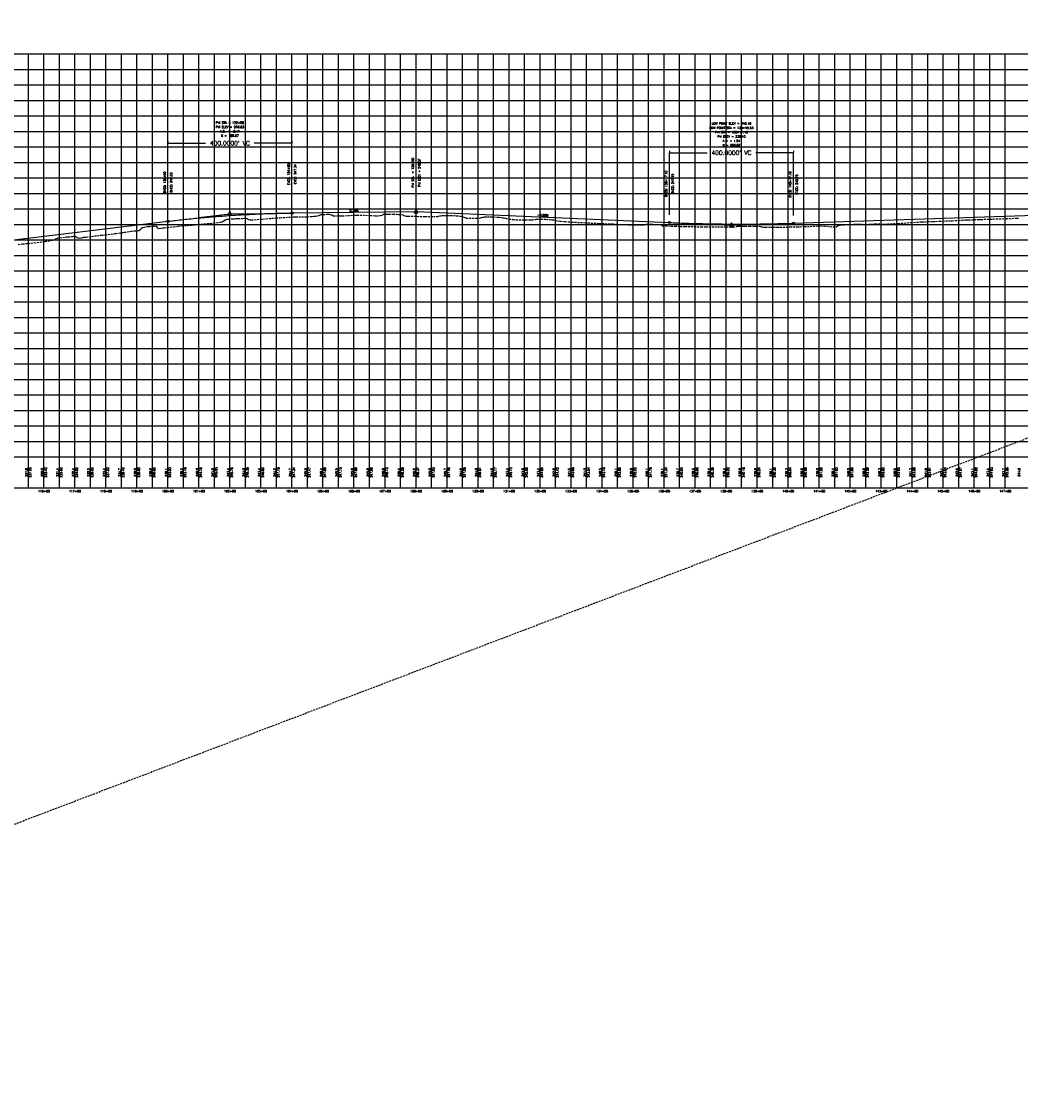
# Model space of a CAD drawing. Extents: x 114466 to 237039, y 16086 to 93345.
# Tile 15 of 81: x 148905 to 152126, y 41084 to 44557. Entities that reach past the tile are written whole.
import ezdxf
from ezdxf.enums import TextEntityAlignment as Align

# ---------------------------------------------------------------- set-up
doc = ezdxf.new("R2010")
doc.units = 0
doc.header["$LTSCALE"] = 50
doc.header["$MEASUREMENT"] = 0
doc.linetypes.add('HIDDEN_050%', pattern=[0.1875, 0.125, -0.0625])
doc.layers.get('0').update_dxf_attribs({"color": 1})
doc.layers.add('_CAB-PROF-TXT', color=31, linetype='HIDDEN_050%', plot=False)
for name, color, linetype in [('STERLING-02-PBASE', 101, 'Continuous'), ('STERLING-02-PEGCT', 101, 'Continuous'), ('STERLING-02-PFGC', 4, 'Continuous'), ('STERLING-02-PFGCT', 3, 'Continuous'), ('STERLING-02-PGRID', 251, 'Continuous')]:
    doc.layers.add(name, color=color, linetype=linetype)
doc.styles.add('L140', font='ROMANSM.shx', dxfattribs={"height": 14})
doc.dimstyles.get("Standard").update_dxf_attribs({"dimtxt": 0.18, "dimasz": 0.18, "dimexe": 0.18, "dimexo": 0.0625, "dimgap": 0.09, "dimtad": 0, "dimtih": 1, "dimtoh": 1, "dimdec": 4, "dimzin": 0, "dimdsep": 46, "dimtxsty": 'Standard', "dimcen": 0.09, "dimadec": 0, "dimazin": 0, "dimtfac": 1, "dimtdec": 4, "dimtofl": 0, "dimtmove": 0, "dimatfit": 3, "dimfxl": 1, "dimtolj": 1, "dimtzin": 0, "dimarcsym": 0})

# ---------------------------------------------------------------- blocks, each defined once
blk = doc.blocks.new('pvi2')
for p, q in [((0, 0.1), (-0.075, -0.05)), ((0.075, -0.05), (0, 0.1)), ((-0.075, -0.05), (0.075, -0.05))]:
    blk.add_line(p, q)
blk.add_circle((0, 0), 0.0125)
at = {"flags": 1}
for tag, p in [('K', (0, -0.005)), ('LENGTH', (0, -0.033))]:
    blk.add_attdef(tag, text='', height=0.01, dxfattribs=at).set_placement(p, align=Align.CENTER)
blk = doc.blocks.new('*D32')
at = {"layer": 'Defpoints', "color": 0}
for p in [(149376.8, 44164.3), (149776.8, 44164.3), (149776.8, 44164.3)]:
    blk.add_point(p, dxfattribs=at)
at = {"layer": 'STERLING-02-PFGCT', "color": 0, "lineweight": -2}
for p, q in [((149376.8, 44170.6), (149376.8, 44165)), ((149377.5, 44164.3), (149498.5, 44164.3)), ((149776.1, 44164.3), (149655.2, 44164.3)), ((149776.8, 44170.6), (149776.8, 44165))]:
    blk.add_line(p, q, dxfattribs=at)
at = {"layer": 'STERLING-02-PFGCT', "color": 0}
for points in [[(149377.5, 44164.5), (149377.5, 44164.2), (149376.8, 44164.3)], [(149776.1, 44164.5), (149776.1, 44164.2), (149776.8, 44164.3)]]:
    blk.add_solid(points, dxfattribs=at)
at = {"layer": 'STERLING-02-PFGCT', "color": 0, "insert": (149576.8, 44164.3), "char_height": 14, "attachment_point": 5, "style": 'L140'}
blk.add_mtext("\\A1;400.0000' VC", dxfattribs=at)
blk = doc.blocks.new('*D33')
at = {"layer": 'Defpoints', "color": 0}
for p in [(150993.9, 44133.5), (151393.9, 44133.5), (151393.9, 44133.5)]:
    blk.add_point(p, dxfattribs=at)
at = {"layer": 'STERLING-02-PFGCT', "color": 0, "lineweight": -2}
for p, q in [((150993.9, 44139.8), (150993.9, 44134.2)), ((150994.6, 44133.5), (151115.6, 44133.5)), ((151393.2, 44133.5), (151272.3, 44133.5)), ((151393.9, 44139.8), (151393.9, 44134.2))]:
    blk.add_line(p, q, dxfattribs=at)
at = {"layer": 'STERLING-02-PFGCT', "color": 0}
for points in [[(150994.6, 44133.7), (150994.6, 44133.4), (150993.9, 44133.5)], [(151393.2, 44133.7), (151393.2, 44133.4), (151393.9, 44133.5)]]:
    blk.add_solid(points, dxfattribs=at)
at = {"layer": 'STERLING-02-PFGCT', "color": 0, "insert": (151193.9, 44133.5), "char_height": 14, "attachment_point": 5, "style": 'L140'}
blk.add_mtext("\\A1;400.0000' VC", dxfattribs=at)

msp = doc.modelspace()

# ---------------------------------------------------------------- linework, layer by layer
at = {"layer": '_CAB-PROF-TXT'}
for points in [[(146560.7955, 41083.86745), (178320.63791, 53187.41613)], [(148894.24281, 43838.22046), (148908.32592, 43839.43085), (148955.30129, 43844.51921), (148980.9352, 43848.01621), (149000.68123, 43850.58251), (149004.24061, 43851.88965), (149013.35821, 43854.26564), (149014.46826, 43854.9289), (149015.42308, 43856.40504), (149015.42659, 43856.40504), (149015.73312, 43856.89204), (149020.79129, 43858.36611), (149023.6525, 43859.22939), (149028.30863, 43859.74954), (149045.08115, 43861.47618), (149049.33542, 43861.98487), (149054.05985, 43862.50232), (149066.51672, 43863.47502), (149071.13811, 43864.02257), (149072.79358, 43864.20769), (149077.09082, 43864.75118), (149078.54885, 43863.48017), (149081.2995, 43862.44073), (149083.51906, 43859.93654), (149087.73546, 43858.76784), (149089.68028, 43858.64924), (149096.6295, 43859.2824), (149101.58049, 43860.32112), (149104.76376, 43860.89259), (149112.21194, 43861.49931), (149130.88493, 43864.05454), (149164.59529, 43868.11818), (149184.60293, 43870.52792), (149205.16062, 43872.90181), (149205.16413, 43872.90181), (149208.39809, 43873.31275), (149235.95931, 43877.21708), (149259.19726, 43880.23708), (149268.51965, 43881.88823), (149274.83134, 43882.16884), (149280.81362, 43883.22903), (149284.14066, 43883.09202), (149286.66036, 43884.58048), (149287.60004, 43885.40877), (149290.94031, 43888.70588), (149292.29335, 43890.08822), (149292.55191, 43890.81489), (149292.96951, 43891.75444), (149294.98315, 43892.35206), (149295.72195, 43892.89509), (149304.25306, 43894.22664), (149311.04786, 43895.39779), (149317.14879, 43896.12629), (149324.95911, 43896.89559), (149332.98162, 43897.0253), (149339.34718, 43897.60502), (149339.49311, 43897.46658), (149340.63117, 43895.4586), (149340.75741, 43895.14545), (149340.8858, 43894.93182), (149341.52857, 43893.99413), (149346.0682, 43889.27767), (149348.04673, 43889.01831), (149354.05025, 43889.92651), (149360.20475, 43890.9989), (149364.4695, 43891.76689), (149394.75104, 43894.80556), (149394.89815, 43894.82553), (149394.90167, 43894.82553), (149411.32538, 43897.26011), (149448.34133, 43899.97978), (149464.58491, 43901.6602), (149492.47706, 43904.32832), (149502.09252, 43905.01556), (149512.52023, 43905.67285), (149545.17843, 43909.56612), (149551.93371, 43910.94708), (149552.09872, 43910.93236), (149552.20345, 43910.96005), (149557.44257, 43914.00479), (149561.25392, 43917.38367), (149564.06407, 43917.42838), (149567.84115, 43918.92482), (149571.78858, 43919.23941), (149584.63569, 43920.42588), (149584.63921, 43920.42588), (149590.47337, 43920.9651), (149596.32682, 43921.39684), (149602.21856, 43921.81567), (149617.13738, 43922.1117), (149625.3947, 43922.56974), (149628.0594, 43922.72121), (149631.11485, 43921.22464), (149632.77646, 43920.5565), (149636.76672, 43918.42461), (149642.00414, 43917.55962), (149645.95078, 43917.01435), (149682.51611, 43919.90439), (149692.61671, 43920.92421), (149725.85759, 43923.44275), (149737.98853, 43924.08807), (149774.37323, 43926.09464), (149774.37674, 43926.09464), (149781.59088, 43926.56078), (149789.22159, 43927.13344), (149826.17832, 43927.46127), (149835.64617, 43927.86288), (149840.87406, 43928.01968), (149848.21451, 43928.73022), (149848.21472, 43928.73022), (149859.32522, 43929.83777), (149864.31417, 43931.14182), (149868.94414, 43933.55886), (149870.71051, 43934.05173), (149872.3814, 43934.77857), (149874.02568, 43934.87677), (149876.90862, 43934.78719), (149885.66143, 43934.96023), (149889.01243, 43935.29699), (149894.22703, 43935.12287), (149897.34196, 43935.16858), (149899.39965, 43934.48478), (149905.52531, 43933.24842), (149910.80216, 43929.96267), (149930.54924, 43930.04165), (149933.13432, 43930.12132), (149937.5, 43930.18831), (149983.2372, 43932.62977), (149986.23196, 43932.56666), (150029.40736, 43931.47073), (150046.35782, 43930.60829), (150055.30456, 43930.72009), (150061.15178, 43931.55963), (150068.38403, 43932.21578), (150069.80316, 43934.3746), (150070.92204, 43935.02485), (150072.02149, 43935.52583), (150079.66321, 43935.66386), (150082.69618, 43935.98865), (150089.81024, 43936.04799), (150103.03072, 43935.44766), (150115.11742, 43935.36366), (150120.11445, 43934.99559), (150123.8978, 43934.52128), (150132.14414, 43934.11744), (150134.05542, 43933.30397), (150134.6085, 43932.88809), (150135.08592, 43932.53618), (150136.74471, 43931.59046), (150143.63001, 43929.47039), (150149.45925, 43929.60499), (150151.78669, 43929.65214), (150199.96957, 43927.94136), (150206.2686, 43927.69551), (150232.71606, 43927.52955), (150245.69129, 43928.29656), (150252.87906, 43930.28942), (150257.10042, 43930.39688), (150260.73446, 43930.9575), (150268.82715, 43930.93124), (150278.05363, 43931.16992), (150288.62954, 43931.05007), (150300.01381, 43930.81989), (150307.63614, 43930.64336), (150319.08584, 43929.07157), (150320.38814, 43928.96642), (150320.75668, 43928.94662), (150321.75519, 43928.76929), (150327.76455, 43926.97556), (150331.23826, 43925.62579), (150337.85794, 43923.11945), (150368.99225, 43922.45159), (150371.54686, 43922.40797), (150372.56941, 43922.45519), (150380.55072, 43922.7628), (150381.54467, 43922.86004), (150388.34707, 43924.46708), (150391.99758, 43925.93385), (150394.30244, 43925.9811), (150398.15881, 43926.85126), (150398.42348, 43926.90869), (150398.45345, 43926.95091), (150416.1792, 43926.94428), (150416.63676, 43926.94522), (150417.43235, 43926.9747), (150443.38171, 43925.72342), (150445.12975, 43925.54645), (150451.61691, 43924.81875), (150458.4357, 43924.22046), (150460.89981, 43923.76551), (150465.68765, 43922.26924), (150476.50433, 43919.70152), (150491.82001, 43917.98791), (150499.55127, 43917.27696), (150530.32336, 43917.57184), (150545.84911, 43917.64362), (150552.26397, 43917.7789), (150560.69651, 43918.07347), (150561.64009, 43918.50449), (150563.84137, 43919.48255), (150564.2122, 43919.81685), (150572.66503, 43919.66664), (150579.47833, 43919.63132), (150595.75084, 43918.95191), (150609.57656, 43918.20179), (150615.79114, 43917.62692), (150624.03647, 43917.20417), (150626.91991, 43915.54822), (150626.99632, 43915.49707), (150627.23967, 43915.37239), (150635.00355, 43914.00939), (150642.89893, 43912.59576), (150657.66381, 43911.55468), (150678.82242, 43909.88267), (150698.20411, 43909.13767), (150723.03577, 43907.98776), (150751.25064, 43906.59019), (150767.45654, 43905.58716), (150795.06025, 43904.53409), (150811.8447, 43903.92208), (150839.62979, 43902.21729), (150852.53257, 43901.73665), (150880.45387, 43901.49683), (150899.40905, 43900.65717), (150906.77321, 43901.07896), (150913.69562, 43901.77537), (150915.88499, 43901.91436), (150917.96493, 43902.48543), (150919.33883, 43903.12244), (150919.71278, 43903.33416), (150926.13327, 43903.29407), (150934.29521, 43903.19758), (150943.76299, 43902.81708), (150951.64314, 43902.61783), (150957.95883, 43902.21039), (150966.27736, 43901.75048), (150966.74923, 43901.30851), (150969.95359, 43898.77074), (150970.94921, 43898.40595), (150981.24214, 43897.79019), (151011.61806, 43896.55733), (151027.54796, 43896.29308), (151044.22033, 43895.78478), (151073.20598, 43895.35152), (151096.98654, 43894.9219), (151112.545, 43894.37662), (151139.97071, 43894.42312), (151159.67458, 43894.26566), (151175.73001, 43894.58955), (151199.65322, 43893.68264), (151209.61496, 43895.89561), (151211.40419, 43896.0887), (151212.32023, 43896.57977), (151213.1298, 43896.6603), (151217.69047, 43897.08225), (151225.96827, 43897.1613), (151229.8909, 43897.18646), (151237.34883, 43897.14203), (151252.39708, 43896.88514), (151267.59634, 43896.81768), (151272.72778, 43896.7432), (151285.016, 43896.65095), (151285.49283, 43896.46455), (151287.26539, 43895.51698), (151290.3955, 43894.70465), (151293.66502, 43894.62256), (151297.78738, 43894.17332), (151303.68277, 43893.24259), (151327.03064, 43893.34332), (151342.09655, 43893.43826), (151370.50212, 43894.01628), (151382.77185, 43894.29722), (151406.60443, 43894.91147), (151429.35862, 43895.46691), (151473.66898, 43897.4695), (151481.66482, 43897.79066), (151511.66006, 43895.59919), (151531.49582, 43894.45575), (151534.53179, 43896.39518), (151536.34974, 43897.88214), (151542.05688, 43899.72759), (151545.16244, 43900.99887), (151553.75418, 43901.2785), (151558.84304, 43901.50649), (151563.53525, 43901.77764), (151570.95363, 43902.12815), (151574.5551, 43902.32862), (151580.69885, 43902.62271), (151592.61175, 43903.25337), (151596.99524, 43903.42753), (151604.01942, 43903.27646), (151615.1478, 43903.533), (151617.19161, 43902.45098), (151624.66681, 43902.34697), (151625.71305, 43902.10502), (151627.67471, 43902.09486), (151642.73014, 43903.67657), (151645.11199, 43903.7924), (151656.51657, 43903.91652), (151687.21734, 43903.83968), (151706.56132, 43904.74244), (151731.61723, 43905.42532), (151760.01439, 43907.68865), (151771.69047, 43908.5837), (151801.57715, 43910.43814), (151807.44008, 43910.70707), (151843.80877, 43912.10103), (151852.19147, 43912.45586), (151865.38994, 43912.89444), (151905.92201, 43914.47925), (151926.10102, 43915.35473), (151945.47812, 43916.38906), (151948.84632, 43916.78195), (151951.87788, 43916.86787), (151958.08955, 43917.1924), (151985.73325, 43918.24146), (151990.84298, 43918.48562), (151993.59642, 43918.52003), (151998.95508, 43918.6057), (152036.15231, 43919.9408), (152038.16591, 43919.83915), (152078.37767, 43921.40458), (152078.60359, 43921.41895), (152078.81523, 43921.42343), (152080.11663, 43921.47065), (152115.51728, 43922.61624), (152119.59965, 43922.74657)]]:
    msp.add_lwpolyline(points, dxfattribs=at)
at = {"layer": 'STERLING-02-PBASE'}
for p, q in [((137707.49632, 43152.61298), (194964.92056, 43152.61298)), ((148926.81245, 43052.61298), (148926.81245, 43152.61298)), ((148976.81245, 43052.61298), (148976.81245, 43152.61298)), ((149026.81245, 43052.61298), (149026.81245, 43152.61298)), ((149076.81245, 43052.61298), (149076.81245, 43152.61298)), ((149126.81245, 43052.61298), (149126.81245, 43152.61298)), ((149176.81245, 43052.61298), (149176.81245, 43152.61298)), ((149226.81245, 43052.61298), (149226.81245, 43152.61298)), ((149276.81245, 43052.61298), (149276.81245, 43152.61298)), ((149326.81245, 43052.61298), (149326.81245, 43152.61298)), ((149376.81245, 43052.61298), (149376.81245, 43152.61298)), ((149426.81245, 43052.61298), (149426.81245, 43152.61298)), ((149476.81245, 43052.61298), (149476.81245, 43152.61298)), ((149526.81245, 43052.61298), (149526.81245, 43152.61298)), ((149576.81245, 43052.61298), (149576.81245, 43152.61298)), ((149626.81245, 43052.61298), (149626.81245, 43152.61298)), ((149676.81245, 43052.61298), (149676.81245, 43152.61298)), ((149726.81245, 43052.61298), (149726.81245, 43152.61298)), ((149776.81245, 43052.61298), (149776.81245, 43152.61298)), ((149826.81245, 43052.61298), (149826.81245, 43152.61298)), ((149876.81245, 43052.61298), (149876.81245, 43152.61298)), ((149926.81245, 43052.61298), (149926.81245, 43152.61298)), ((149976.81245, 43052.61298), (149976.81245, 43152.61298)), ((150026.81245, 43052.61298), (150026.81245, 43152.61298)), ((150076.81245, 43052.61298), (150076.81245, 43152.61298)), ((150126.81245, 43052.61298), (150126.81245, 43152.61298)), ((150176.81245, 43052.61298), (150176.81245, 43152.61298)), ((150226.81245, 43052.61298), (150226.81245, 43152.61298)), ((150276.81245, 43052.61298), (150276.81245, 43152.61298)), ((150326.81245, 43052.61298), (150326.81245, 43152.61298)), ((150376.81245, 43052.61298), (150376.81245, 43152.61298)), ((150426.81245, 43052.61298), (150426.81245, 43152.61298)), ((150476.81245, 43052.61298), (150476.81245, 43152.61298)), ((150526.81245, 43052.61298), (150526.81245, 43152.61298)), ((150576.81245, 43052.61298), (150576.81245, 43152.61298)), ((150626.81245, 43052.61298), (150626.81245, 43152.61298)), ((150676.81245, 43052.61298), (150676.81245, 43152.61298)), ((150726.81245, 43052.61298), (150726.81245, 43152.61298)), ((150776.81245, 43052.61298), (150776.81245, 43152.61298)), ((150826.81245, 43052.61298), (150826.81245, 43152.61298)), ((150876.81245, 43052.61298), (150876.81245, 43152.61298)), ((150926.81245, 43052.61298), (150926.81245, 43152.61298)), ((150976.81245, 43052.61298), (150976.81245, 43152.61298)), ((151026.81245, 43052.61298), (151026.81245, 43152.61298)), ((151076.81245, 43052.61298), (151076.81245, 43152.61298)), ((151126.81245, 43052.61298), (151126.81245, 43152.61298)), ((151176.81245, 43052.61298), (151176.81245, 43152.61298)), ((151226.81245, 43052.61298), (151226.81245, 43152.61298)), ((151276.81245, 43052.61298), (151276.81245, 43152.61298)), ((151326.81245, 43052.61298), (151326.81245, 43152.61298)), ((151376.81245, 43052.61298), (151376.81245, 43152.61298)), ((151426.81245, 43052.61298), (151426.81245, 43152.61298)), ((151476.81245, 43052.61298), (151476.81245, 43152.61298)), ((151526.81245, 43052.61298), (151526.81245, 43152.61298)), ((151576.81245, 43052.61298), (151576.81245, 43152.61298)), ((151626.81245, 43052.61298), (151626.81245, 43152.61298)), ((151676.81245, 43052.61298), (151676.81245, 43152.61298)), ((151726.81245, 43052.61298), (151726.81245, 43152.61298)), ((151776.81245, 43052.61298), (151776.81245, 43152.61298)), ((151826.81245, 43052.61298), (151826.81245, 43152.61298)), ((151876.81245, 43052.61298), (151876.81245, 43152.61298)), ((151926.81245, 43052.61298), (151926.81245, 43152.61298)), ((151976.81245, 43052.61298), (151976.81245, 43152.61298)), ((152026.81245, 43052.61298), (152026.81245, 43152.61298)), ((152076.81245, 43052.61298), (152076.81245, 43152.61298)), ((137707.49632, 43052.61298), (194964.92056, 43052.61298))]:
    msp.add_line(p, q, dxfattribs=at)
at = {"layer": 'STERLING-02-PFGC'}
for p, q in [((149476.81245, 43924.74923), (149576.81245, 43936.75729)), ((149576.81245, 43936.75729), (149676.81245, 43938.04524)), ((149776.81245, 43939.3332), (150176.81245, 43944.485)), ((150176.81245, 43944.485), (150993.9129, 43908.53846)), ((151393.9129, 43906.34835), (153026.00601, 43960.27633)), ((145495.58952, 43446.68172), (149376.81245, 43912.74118)), ((151093.9129, 43904.13918), (151193.9129, 43899.7399)), ((151193.9129, 43899.7399), (151293.9129, 43903.04412))]:
    msp.add_line(p, q, dxfattribs=at)
for points in [[(149376.81245, 43912.74118), (149383.06245, 43913.48645), (149389.31245, 43914.22125), (149395.56245, 43914.94558), (149401.81245, 43915.65944), (149408.06245, 43916.36283), (149414.31245, 43917.05576), (149420.56245, 43917.73822), (149426.81245, 43918.4102), (149433.06245, 43919.07172), (149439.31245, 43919.72277), (149445.56245, 43920.36335), (149451.81245, 43920.99346), (149458.06245, 43921.61311), (149464.31245, 43922.22228), (149470.56245, 43922.82099), (149476.81245, 43923.40922), (149483.06245, 43923.98699), (149489.31245, 43924.55429), (149495.56245, 43925.11112), (149501.81245, 43925.65748), (149508.06245, 43926.19337), (149514.31245, 43926.71879), (149520.56245, 43927.23375), (149526.81245, 43927.73823), (149533.06245, 43928.23225), (149539.31245, 43928.7158), (149545.56245, 43929.18888), (149551.81245, 43929.65149), (149558.06245, 43930.10363), (149564.31245, 43930.5453), (149570.56245, 43930.9765), (149576.81245, 43931.39724), (149583.06245, 43931.8075), (149589.31245, 43932.2073), (149595.56245, 43932.59663), (149601.81245, 43932.97549), (149608.06245, 43933.34388), (149614.31245, 43933.7018), (149620.56245, 43934.04925), (149626.81245, 43934.38624), (149633.06245, 43934.71275), (149639.31245, 43935.0288), (149645.56245, 43935.33438), (149651.81245, 43935.62949), (149658.06245, 43935.91412), (149664.31245, 43936.1883), (149670.56245, 43936.452), (149676.81245, 43936.70523), (149683.06245, 43936.94799), (149689.31245, 43937.18029), (149695.56245, 43937.40212), (149701.81245, 43937.61347), (149708.06245, 43937.81436), (149714.31245, 43938.00478), (149720.56245, 43938.18473), (149726.81245, 43938.35422), (149733.06245, 43938.51323), (149739.31245, 43938.66177), (149745.56245, 43938.79985), (149751.81245, 43938.92746), (149758.06245, 43939.04459), (149764.31245, 43939.15126), (149770.56245, 43939.24746), (149776.81245, 43939.3332)], [(150993.9129, 43908.53846), (151000.1629, 43908.26727), (151006.4129, 43908.0036), (151012.6629, 43907.74745), (151018.9129, 43907.49883), (151025.1629, 43907.25772), (151031.4129, 43907.02414), (151037.6629, 43906.79809), (151043.9129, 43906.57956), (151050.1629, 43906.36855), (151056.4129, 43906.16506), (151062.6629, 43905.96909), (151068.9129, 43905.78065), (151075.1629, 43905.59974), (151081.4129, 43905.42634), (151087.6629, 43905.26047), (151093.9129, 43905.10212), (151100.1629, 43904.95129), (151106.4129, 43904.80799), (151112.6629, 43904.67221), (151118.9129, 43904.54395), (151125.1629, 43904.42322), (151131.4129, 43904.31001), (151137.6629, 43904.20432), (151143.9129, 43904.10615), (151150.1629, 43904.01551), (151156.4129, 43903.93239), (151162.6629, 43903.85679), (151168.9129, 43903.78872), (151175.1629, 43903.72817), (151181.4129, 43903.67514), (151187.6629, 43903.62963), (151193.9129, 43903.59165), (151200.1629, 43903.56119), (151206.4129, 43903.53826), (151212.6629, 43903.52284), (151218.9129, 43903.51495), (151225.1629, 43903.51459), (151231.4129, 43903.52174), (151237.6629, 43903.53642), (151243.9129, 43903.55862), (151250.1629, 43903.58835), (151256.4129, 43903.62559), (151262.6629, 43903.67036), (151268.9129, 43903.72266), (151275.1629, 43903.78247), (151281.4129, 43903.84981), (151287.6629, 43903.92468), (151293.9129, 43904.00706), (151300.1629, 43904.09697), (151306.4129, 43904.1944), (151312.6629, 43904.29935), (151318.9129, 43904.41183), (151325.1629, 43904.53183), (151331.4129, 43904.65935), (151337.6629, 43904.7944), (151343.9129, 43904.93697), (151350.1629, 43905.08706), (151356.4129, 43905.24467), (151362.6629, 43905.40981), (151368.9129, 43905.58247), (151375.1629, 43905.76266), (151381.4129, 43905.95036), (151387.6629, 43906.14559), (151393.9129, 43906.34835)]]:
    msp.add_lwpolyline(points, dxfattribs=at)
at = {"layer": 'STERLING-02-PFGCT'}
for p, q in [((149376.81245, 43937.74118), (149376.81245, 44164.3332)), ((149776.81245, 43964.3332), (149776.81245, 44164.3332)), ((150176.81245, 43969.485), (150176.81245, 44169.485)), ((150993.9129, 43933.53846), (150993.9129, 44133.53846)), ((151393.9129, 43931.34835), (151393.9129, 44133.53846)), ((151222.34304, 43903.51382), (151222.34304, 43896.51382))]:
    msp.add_line(p, q, dxfattribs=at)
for centre in [(149776.81245, 43939.3332), (149376.81245, 43912.74118), (150993.9129, 43908.53846), (151393.9129, 43906.34835)]:
    msp.add_circle(centre, 3.5, dxfattribs=at)
at = {"layer": 'STERLING-02-PGRID'}
for p, q in [((137707.49632, 44452.61298), (194964.92056, 44452.61298)), ((148926.81245, 43152.61298), (148926.81245, 44452.61298)), ((148976.81245, 43152.61298), (148976.81245, 44452.61298)), ((149026.81245, 43152.61298), (149026.81245, 44452.61298)), ((149076.81245, 43152.61298), (149076.81245, 44452.61298)), ((149126.81245, 43152.61298), (149126.81245, 44452.61298)), ((149176.81245, 43152.61298), (149176.81245, 44452.61298)), ((149226.81245, 43152.61298), (149226.81245, 44452.61298)), ((149276.81245, 43152.61298), (149276.81245, 44452.61298)), ((149326.81245, 43152.61298), (149326.81245, 44452.61298)), ((149376.81245, 43152.61298), (149376.81245, 44452.61298)), ((149426.81245, 43152.61298), (149426.81245, 44452.61298)), ((149476.81245, 43152.61298), (149476.81245, 44452.61298)), ((149526.81245, 43152.61298), (149526.81245, 44452.61298)), ((149576.81245, 43152.61298), (149576.81245, 44452.61298)), ((149626.81245, 43152.61298), (149626.81245, 44452.61298)), ((149676.81245, 43152.61298), (149676.81245, 44452.61298)), ((149726.81245, 43152.61298), (149726.81245, 44452.61298)), ((149776.81245, 43152.61298), (149776.81245, 44452.61298)), ((149826.81245, 43152.61298), (149826.81245, 44452.61298)), ((149876.81245, 43152.61298), (149876.81245, 44452.61298)), ((149926.81245, 43152.61298), (149926.81245, 44452.61298)), ((149976.81245, 43152.61298), (149976.81245, 44452.61298)), ((150026.81245, 43152.61298), (150026.81245, 44452.61298)), ((150076.81245, 43152.61298), (150076.81245, 44452.61298)), ((150126.81245, 43152.61298), (150126.81245, 44452.61298)), ((150176.81245, 43152.61298), (150176.81245, 44452.61298)), ((150226.81245, 43152.61298), (150226.81245, 44452.61298)), ((150276.81245, 43152.61298), (150276.81245, 44452.61298)), ((150326.81245, 43152.61298), (150326.81245, 44452.61298)), ((150376.81245, 43152.61298), (150376.81245, 44452.61298)), ((150426.81245, 43152.61298), (150426.81245, 44452.61298)), ((150476.81245, 43152.61298), (150476.81245, 44452.61298)), ((150526.81245, 43152.61298), (150526.81245, 44452.61298)), ((150576.81245, 43152.61298), (150576.81245, 44452.61298)), ((150626.81245, 43152.61298), (150626.81245, 44452.61298)), ((150676.81245, 43152.61298), (150676.81245, 44452.61298)), ((150726.81245, 43152.61298), (150726.81245, 44452.61298)), ((150776.81245, 43152.61298), (150776.81245, 44452.61298)), ((150826.81245, 43152.61298), (150826.81245, 44452.61298)), ((150876.81245, 43152.61298), (150876.81245, 44452.61298)), ((150926.81245, 43152.61298), (150926.81245, 44452.61298)), ((150976.81245, 43152.61298), (150976.81245, 44452.61298)), ((151026.81245, 43152.61298), (151026.81245, 44452.61298)), ((151076.81245, 43152.61298), (151076.81245, 44452.61298)), ((151126.81245, 43152.61298), (151126.81245, 44452.61298)), ((151176.81245, 43152.61298), (151176.81245, 44452.61298)), ((151226.81245, 43152.61298), (151226.81245, 44452.61298)), ((151276.81245, 43152.61298), (151276.81245, 44452.61298)), ((151326.81245, 43152.61298), (151326.81245, 44452.61298)), ((151376.81245, 43152.61298), (151376.81245, 44452.61298)), ((151426.81245, 43152.61298), (151426.81245, 44452.61298)), ((151476.81245, 43152.61298), (151476.81245, 44452.61298)), ((151526.81245, 43152.61298), (151526.81245, 44452.61298)), ((151576.81245, 43152.61298), (151576.81245, 44452.61298)), ((151626.81245, 43152.61298), (151626.81245, 44452.61298)), ((151676.81245, 43152.61298), (151676.81245, 44452.61298)), ((151726.81245, 43152.61298), (151726.81245, 44452.61298)), ((151776.81245, 43152.61298), (151776.81245, 44452.61298)), ((151826.81245, 43152.61298), (151826.81245, 44452.61298)), ((151876.81245, 43152.61298), (151876.81245, 44452.61298)), ((151926.81245, 43152.61298), (151926.81245, 44452.61298)), ((151976.81245, 43152.61298), (151976.81245, 44452.61298)), ((152026.81245, 43152.61298), (152026.81245, 44452.61298)), ((152076.81245, 43152.61298), (152076.81245, 44452.61298)), ((137707.49632, 44402.61298), (194964.92056, 44402.61298)), ((137707.49632, 44352.61298), (194964.92056, 44352.61298)), ((137707.49632, 44302.61298), (194964.92056, 44302.61298)), ((137707.49632, 44252.61298), (194964.92056, 44252.61298)), ((137707.49632, 44202.61298), (194964.92056, 44202.61298)), ((137707.49632, 44152.61298), (194964.92056, 44152.61298)), ((137707.49632, 44102.61298), (194964.92056, 44102.61298)), ((137707.49632, 44052.61298), (194964.92056, 44052.61298)), ((137707.49632, 44002.61298), (194964.92056, 44002.61298)), ((137707.49632, 43952.61298), (194964.92056, 43952.61298)), ((137707.49632, 43902.61298), (194964.92056, 43902.61298)), ((137707.49632, 43852.61298), (194964.92056, 43852.61298)), ((137707.49632, 43802.61298), (194964.92056, 43802.61298)), ((137707.49632, 43752.61298), (194964.92056, 43752.61298)), ((137707.49632, 43702.61298), (194964.92056, 43702.61298)), ((137707.49632, 43652.61298), (194964.92056, 43652.61298)), ((137707.49632, 43602.61298), (194964.92056, 43602.61298)), ((137707.49632, 43552.61298), (194964.92056, 43552.61298)), ((137707.49632, 43502.61298), (194964.92056, 43502.61298)), ((137707.49632, 43452.61298), (194964.92056, 43452.61298)), ((137707.49632, 43402.61298), (194964.92056, 43402.61298)), ((137707.49632, 43352.61298), (194964.92056, 43352.61298)), ((137707.49632, 43302.61298), (194964.92056, 43302.61298)), ((137707.49632, 43252.61298), (194964.92056, 43252.61298)), ((137707.49632, 43202.61298), (194964.92056, 43202.61298))]:
    msp.add_line(p, q, dxfattribs=at)

# ---------------------------------------------------------------- block references
at = {"layer": 'STERLING-02-PFGC', "xscale": 84.03361344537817, "yscale": 84.03361344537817, "zscale": 84.03361344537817}
for p in [(149576.81245, 43936.75729), (150176.81245, 43944.485), (151193.9129, 43899.7399)]:
    msp.add_blockref('pvi2', p, dxfattribs=at)

# ---------------------------------------------------------------- texts
at = {"layer": 'STERLING-02-PEGCT', "style": 'L140'}
for s, p in [('227.8', (148926.81245, 43102.61298)), ('229.0', (148976.81245, 43102.61298)), ('231.4', (149026.81245, 43102.61298)), ('232.4', (149076.81245, 43102.61298)), ('232.2', (149126.81245, 43102.61298)), ('233.4', (149176.81245, 43102.61298)), ('234.7', (149226.81245, 43102.61298)), ('236.0', (149276.81245, 43102.61298)), ('238.9', (149326.81245, 43102.61298)), ('238.1', (149376.81245, 43102.61298)), ('239.2', (149426.81245, 43102.61298)), ('240.0', (149476.81245, 43102.61298)), ('241.0', (149526.81245, 43102.61298)), ('243.4', (149576.81245, 43102.61298)), ('244.0', (149626.81245, 43102.61298)), ('243.4', (149676.81245, 43102.61298)), ('244.2', (149726.81245, 43102.61298)), ('244.7', (149776.81245, 43102.61298)), ('245.0', (149826.81245, 43102.61298)), ('246.4', (149876.81245, 43102.61298)), ('245.5', (149926.81245, 43102.61298)), ('245.9', (149976.81245, 43102.61298)), ('245.8', (150026.81245, 43102.61298)), ('246.6', (150076.81245, 43102.61298)), ('246.4', (150126.81245, 43102.61298)), ('245.2', (150176.81245, 43102.61298)), ('245.0', (150226.81245, 43102.61298)), ('245.7', (150276.81245, 43102.61298)), ('244.9', (150326.81245, 43102.61298)), ('244.0', (150376.81245, 43102.61298)), ('244.8', (150426.81245, 43102.61298)), ('243.4', (150476.81245, 43102.61298)), ('243.0', (150526.81245, 43102.61298)), ('243.4', (150576.81245, 43102.61298)), ('242.6', (150626.81245, 43102.61298)), ('241.5', (150676.81245, 43102.61298)), ('241.0', (150726.81245, 43102.61298)), ('240.5', (150776.81245, 43102.61298)), ('240.1', (150826.81245, 43102.61298)), ('239.8', (150876.81245, 43102.61298)), ('240.1', (150926.81245, 43102.61298)), ('239.1', (150976.81245, 43102.61298)), ('238.7', (151026.81245, 43102.61298)), ('238.5', (151076.81245, 43102.61298)), ('238.4', (151126.81245, 43102.61298)), ('238.4', (151176.81245, 43102.61298)), ('238.9', (151226.81245, 43102.61298)), ('238.8', (151276.81245, 43102.61298)), ('238.1', (151326.81245, 43102.61298)), ('238.3', (151376.81245, 43102.61298)), ('238.6', (151426.81245, 43102.61298)), ('239.0', (151476.81245, 43102.61298)), ('238.4', (151526.81245, 43102.61298)), ('240.0', (151576.81245, 43102.61298)), ('239.9', (151626.81245, 43102.61298)), ('240.3', (151676.81245, 43102.61298)), ('240.5', (151726.81245, 43102.61298)), ('241.3', (151776.81245, 43102.61298)), ('241.8', (151826.81245, 43102.61298)), ('242.1', (151876.81245, 43102.61298)), ('242.6', (151926.81245, 43102.61298)), ('243.1', (151976.81245, 43102.61298)), ('243.4', (152026.81245, 43102.61298)), ('243.7', (152076.81245, 43102.61298)), ('244.0', (152126.81245, 43102.61298))]:
    msp.add_text(s, height=7, rotation=90, dxfattribs=at).set_placement(p, align=Align.BOTTOM_CENTER)
for s, p in [('116+00', (148976.81245, 43042.11298)), ('117+00', (149076.81245, 43042.11298)), ('118+00', (149176.81245, 43042.11298)), ('119+00', (149276.81245, 43042.11298)), ('120+00', (149376.81245, 43042.11298)), ('121+00', (149476.81245, 43042.11298)), ('122+00', (149576.81245, 43042.11298)), ('123+00', (149676.81245, 43042.11298)), ('124+00', (149776.81245, 43042.11298)), ('125+00', (149876.81245, 43042.11298)), ('126+00', (149976.81245, 43042.11298)), ('127+00', (150076.81245, 43042.11298)), ('128+00', (150176.81245, 43042.11298)), ('129+00', (150276.81245, 43042.11298)), ('130+00', (150376.81245, 43042.11298)), ('131+00', (150476.81245, 43042.11298)), ('132+00', (150576.81245, 43042.11298)), ('133+00', (150676.81245, 43042.11298)), ('134+00', (150776.81245, 43042.11298)), ('135+00', (150876.81245, 43042.11298)), ('136+00', (150976.81245, 43042.11298)), ('137+00', (151076.81245, 43042.11298)), ('138+00', (151176.81245, 43042.11298)), ('139+00', (151276.81245, 43042.11298)), ('140+00', (151376.81245, 43042.11298)), ('141+00', (151476.81245, 43042.11298)), ('142+00', (151576.81245, 43042.11298)), ('143+00', (151676.81245, 43042.11298)), ('144+00', (151776.81245, 43042.11298)), ('145+00', (151876.81245, 43042.11298)), ('146+00', (151976.81245, 43042.11298)), ('147+00', (152076.81245, 43042.11298))]:
    msp.add_text(s, height=7, dxfattribs=at).set_placement(p, align=Align.MIDDLE_CENTER)
at = {"layer": 'STERLING-02-PFGCT', "style": 'L140'}
for s, p in [('PVI ELEV = 246.83', (149576.81245, 44213.3332)), ('PVI STA = 122+00', (149576.81245, 44227.3332)), ('LOW POINT STA = 138+45.53', (151193.9129, 44210.53846)), ('LOW POINT ELEV = 240.18', (151193.9129, 44224.53846)), ('A.D. = -2.14', (149576.81245, 44199.3332)), ('K = 186.57', (149576.81245, 44185.3332)), ('PVI STA = 138+17.10', (151193.9129, 44196.53846)), ('PVI ELEV = 239.43', (151193.9129, 44182.53846)), ('A.D. = 1.54', (151193.9129, 44168.53846)), ('K = 259.62', (151193.9129, 44154.53846))]:
    msp.add_text(s, height=7, dxfattribs=at).set_placement(p, align=Align.CENTER)
for s, p in [('PVI STA  = 128+00', (150169.81245, 44069.485)), ('EVCS: 124+00', (149769.81245, 44064.3332)), ('BVCS: 120+00', (149369.81245, 44037.74118)), ('BVCS: 136+17.10', (150986.9129, 44033.53846)), ('EVCS: 140+17.10', (151386.9129, 44031.34835))]:
    msp.add_text(s, height=7, rotation=90, dxfattribs=at).set_placement(p, align=Align.CENTER)
for s, p in [('PVI ELEV = 248.37', (150183.81245, 44069.485)), ('EVCE: 247.34', (149783.81245, 44064.3332)), ('BVCE: 242.03', (149383.81245, 44037.74118)), ('BVCE: 241.19', (151000.9129, 44033.53846)), ('EVCE: 240.75', (151400.9129, 44031.34835)), ('231.22', (148929.14578, 43102.61298)), ('232.42', (148979.14578, 43102.61298)), ('233.62', (149029.14578, 43102.61298)), ('234.82', (149079.14578, 43102.61298)), ('236.02', (149129.14578, 43102.61298)), ('237.22', (149179.14578, 43102.61298)), ('238.42', (149229.14578, 43102.61298)), ('239.62', (149279.14578, 43102.61298)), ('240.82', (149329.14578, 43102.61298)), ('242.03', (149379.14578, 43102.61298)), ('242.03', (149379.14578, 43102.61298)), ('243.16', (149429.14578, 43102.61298)), ('244.16', (149479.14578, 43102.61298)), ('245.03', (149529.14578, 43102.61298)), ('245.76', (149579.14578, 43102.61298)), ('246.35', (149629.14578, 43102.61298)), ('246.82', (149679.14578, 43102.61298)), ('247.15', (149729.14578, 43102.61298)), ('247.34', (149779.14578, 43102.61298)), ('247.34', (149779.14578, 43102.61298)), ('247.47', (149829.14578, 43102.61298)), ('247.60', (149879.14578, 43102.61298)), ('247.73', (149929.14578, 43102.61298)), ('247.86', (149979.14578, 43102.61298)), ('247.99', (150029.14578, 43102.61298)), ('248.12', (150079.14578, 43102.61298)), ('248.25', (150129.14578, 43102.61298)), ('248.37', (150179.14578, 43102.61298)), ('248.37', (150179.14578, 43102.61298)), ('247.93', (150229.14578, 43102.61298)), ('247.49', (150279.14578, 43102.61298)), ('247.05', (150329.14578, 43102.61298)), ('246.61', (150379.14578, 43102.61298)), ('246.17', (150429.14578, 43102.61298)), ('245.73', (150479.14578, 43102.61298)), ('245.29', (150529.14578, 43102.61298)), ('244.85', (150579.14578, 43102.61298)), ('244.42', (150629.14578, 43102.61298)), ('243.98', (150679.14578, 43102.61298)), ('243.54', (150729.14578, 43102.61298)), ('243.10', (150779.14578, 43102.61298)), ('242.66', (150829.14578, 43102.61298)), ('242.22', (150879.14578, 43102.61298)), ('241.78', (150929.14578, 43102.61298)), ('241.34', (150979.14578, 43102.61298)), ('240.92', (151029.14578, 43102.61298)), ('240.59', (151079.14578, 43102.61298)), ('240.36', (151129.14578, 43102.61298)), ('240.22', (151179.14578, 43102.61298)), ('240.18', (151229.14578, 43102.61298)), ('240.24', (151279.14578, 43102.61298)), ('240.39', (151329.14578, 43102.61298)), ('240.64', (151379.14578, 43102.61298)), ('240.96', (151429.14578, 43102.61298)), ('241.29', (151479.14578, 43102.61298)), ('241.63', (151529.14578, 43102.61298)), ('241.96', (151579.14578, 43102.61298)), ('242.29', (151629.14578, 43102.61298)), ('242.62', (151679.14578, 43102.61298)), ('242.95', (151729.14578, 43102.61298)), ('243.28', (151779.14578, 43102.61298)), ('243.61', (151829.14578, 43102.61298)), ('243.94', (151879.14578, 43102.61298)), ('244.27', (151929.14578, 43102.61298)), ('244.60', (151979.14578, 43102.61298)), ('244.93', (152029.14578, 43102.61298)), ('245.26', (152079.14578, 43102.61298))]:
    msp.add_text(s, height=7, rotation=90, dxfattribs=at).set_placement(p, align=Align.TOP_CENTER)
for s, rotation, p in [('0.26%', 0.73790141, (149976.81245, 43941.9091)), ('-0.88%', 357.48102205, (150585.36267, 43926.51173))]:
    msp.add_text(s, height=7, rotation=rotation, dxfattribs=at).set_placement(p, align=Align.BOTTOM_CENTER)

# ---------------------------------------------------------------- dimensions: what is measured, and where the dimension line sits
at = {"layer": 'STERLING-02-PFGCT'}
for base, p1, p2, picture, middle in [((149776.81245, 44164.3332), (149376.81245, 44164.3332), (149776.81245, 44164.3332), '*D32', (149576.81245, 44164.3332)), ((151393.9129, 44133.53846), (150993.9129, 44133.53846), (151393.9129, 44133.53846), '*D33', (151193.9129, 44133.53846))]:
    dim = msp.add_linear_dim(base=base, p1=p1, p2=p2, text="400.0000' VC", dimstyle='Standard', override={"dimscale": 100, "dimtxt": 0.007087, "dimasz": 0.007087, "dimexe": 0.007087, "dimexo": 0.0625, "dimgap": 0.003543, "dimpost": "'", "dimtxsty": 'L140', "dimcen": 0.003543}, dxfattribs=at)
    dim.commit()
    dim.dimension.update_dxf_attribs({"geometry": picture, "text_midpoint": middle})

doc.saveas('drawing.dxf')
